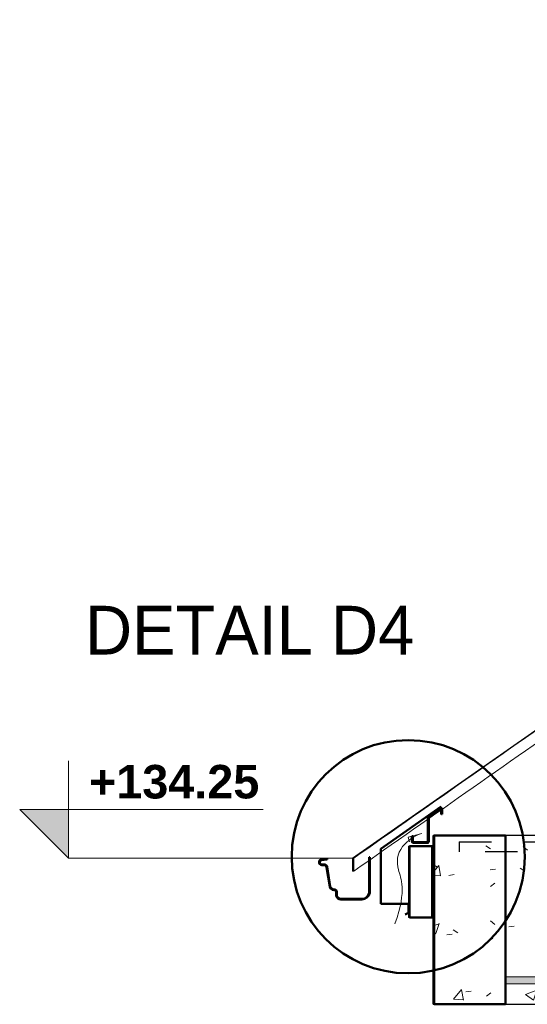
# Model space of a CAD drawing. Header units: metres. Extents: x -9.2 to 8.8, y 2.3 to 9.3.
# Tile 1 of 11: x -9.2 to -7.6, y 2.9 to 5.9. Entities that reach past the tile are written whole.
import ezdxf

# ---------------------------------------------------------------- set-up
doc = ezdxf.new("R2010")
doc.units = ezdxf.units.M
doc.linetypes.add('Tiret', pattern=[0.00635, 0.003175, -0.003175])
for name, color, linetype, lineweight in [('A-DETL', 90, 'Continuous', 18), ('A-DETL-GENF', 92, 'Continuous', 18), ('A-DETL-MEDM', 33, 'Continuous', 50), ('A-FLOR-HDLN', 190, 'Tiret', 25), ('A-ROOF', 132, 'Continuous', 18), ('A-ROOF-PATT', 132, 'Continuous', 18), ('A-WALL', 113, 'Continuous', 25), ('A-WALL-PATT', 111, 'Continuous', 25), ('G-ANNO-DIMS', 111, 'Continuous', 9), ('G-ANNO-TEXT', 231, 'Continuous', 9), ('S-BEAM', 12, 'Continuous', 18), ('S-BEAM-HDLN', 1, 'Continuous', 18)]:
    doc.layers.add(name, color=color, linetype=linetype, lineweight=lineweight)
doc.styles.add('Arial_B', font='arialbd.ttf', dxfattribs={"height": 0.103175})
doc.styles.add('Bodoni MT_B_I', font='BOD_BI.TTF', dxfattribs={"height": 0.15})
pattern_1 = [(89.693, (-7.908, 4.125), (0.0023292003, -0.031882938), [0.02919, -0.32105]), (274.181, (-7.908, 4.125), (-0.0004502, 0.3821141), [0.00266, -0.0293]), (90.068, (-7.908, 4.122), (0.001874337, 0.350232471), [0.03184, -0.35027]), (89.648, (-7.908, 4.227), (0.0034635, -0.084082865), [0.04124, -0.45362]), (90.043, (-7.908, 4.22), (0.003028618, 0.494852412), [0.04824, -0.53069]), (272.361, (-7.908, 4.227), (0.00303674, 0.4948552), [0.00701, -0.07714]), (89.046, (-7.908, 4.201), (0.0019449, -0.204530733), [0.01366, -0.15021]), (270.543, (-7.908, 4.201), (0.000788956, 0.36837402), [0.01704, -0.18749]), (89.877, (-7.908, 4.184), (0.00273174, 0.163844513), [0.0307, -0.33768]), (89.522, (-7.908, 4.125), (4.07775e-05, 0.1691055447), [0.01021, -0.19143, 0.01021, -0.197, -0.20489]), (89.522, (-7.908, 4.125), (4.07775e-05, 0.1691055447), [-0.40884, 0.01021, -0.19468]), (87.219, (-7.908, 4.125), (0.000852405, 0.200364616), [0.00219, -0.02317, 0.00219, -0.0401, -0.01676]), (87.219, (-7.908, 4.125), (0.000852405, 0.200364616), [-0.06765, 0.00219, -0.01457]), (270.575, (-7.909, 4.125), (0.0017350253, -0.011453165), [0.00901, -0.05923, 0.00901, -0.2039, -0.28252]), (270.575, (-7.909, 4.125), (0.0017350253, -0.011453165), [-0.28115, 0.00901, -0.27351]), (270.4, (-7.909, 4.125), (0.001895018, 0.050854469), [0.01133, -0.10022, 0.01133, -0.16646, -0.25226]), (270.4, (-7.909, 4.125), (0.001895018, 0.050854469), [-0.28932, 0.01133, -0.24093])]

# ---------------------------------------------------------------- blocks, each defined once
blk = doc.blocks.new('Cotes d_élévation - Marqueur de niveau - Intérieur rempli-546535-CCC_')
at = {"layer": 'G-ANNO-DIMS'}
blk.add_hatch(color=256, dxfattribs=at).paths.add_polyline_path([(8.1731, 3.54), (8.1731, 3.39), (8.0231, 3.54)])
for p, q in [((8.1731, 3.39), (8.1731, 3.69)), ((8.0231, 3.54), (8.7731, 3.54)), ((8.1731, 3.39), (8.0231, 3.54))]:
    blk.add_line(p, q, dxfattribs=at)

msp = doc.modelspace()

# ---------------------------------------------------------------- hatches: boundary and pattern name
at = {"layer": 'A-DETL-GENF'}
msp.add_hatch(color=9, dxfattribs=at).paths.add_polyline_path([(-6.3707, 2.9631), (-5.6512, 2.9631), (-5.6512, 2.9841), (-7.6902, 2.9841), (-7.6902, 2.9631), (-7.4258, 2.9631)])
at = {"layer": 'A-ROOF-PATT'}
for points in [[(-8.1563, 3.35), (-1.9676, 7.6865), (-2.6045, 7.2406), (-5.8747, 4.9488), (-5.8845, 4.9419), (-5.8856, 4.9419), (-8.1577, 3.35)], [(-8.1577, 3.35), (-8.1577, 3.35), (-7.6969, 3.6736), (-8.1596, 3.35), (-8.1582, 3.35)]]:
    msp.add_hatch(color=256, dxfattribs=at).paths.add_polyline_path(points)
at = {"layer": 'A-WALL-PATT', "lineweight": 18}
h = msp.add_hatch(dxfattribs=at)
h.set_pattern_fill('FP_8', color=256, style=0, pattern_type=2)
h.set_pattern_definition(pattern_1)
h.paths.add_polyline_path([(-7.9102, 2.9), (-7.9102, 3.42), (-7.9116, 3.42), (-7.9116, 2.9)])
h = msp.add_hatch(dxfattribs=at)
h.set_pattern_fill('FP_8', color=256, style=0, pattern_type=2)
h.set_pattern_definition(pattern_1)
h.paths.add_polyline_path([(-7.9087, 2.9), (-7.9087, 3.42), (-7.9102, 3.42), (-7.9102, 2.9)])
h = msp.add_hatch(dxfattribs=at)
h.set_pattern_fill('FP_3', color=256, style=0, pattern_type=2)
h.set_pattern_definition([(50, (-0.185, 4.125), (0.364365, -0.031877), [0.0381, -0.4191]), (355, (-0.185, 4.125), (-0.070485, 0.382117), [0.03048, -0.33528]), (100.451, (-0.15462, 4.122), (0.293886, 0.35023), [0.03238, -0.35618]), (46.184, (-0.185, 4.227), (0.54216, -0.084084), [0.05715, -0.62865]), (96.636, (-0.1398, 4.22), (0.474805, 0.494854), [0.04857, -0.53427]), (351.184, (-0.185, 4.227), (0.47481, 0.494846), [0.04572, -0.50292]), (21, (-0.1342, 4.201), (0.303226, -0.204528), [0.0381, -0.4191]), (326, (-0.1342, 4.201), (0.123607, 0.368379), [0.03048, -0.33528]), (71.451, (-0.10892, 4.184), (0.426833, 0.163839), [0.03238, -0.35618]), (37.5, (-0.18499, 4.125), (0.0061807, 0.1691082), [0.01676, -0.31445, 0.01676, -0.3236, -0.33655]), (37.5, (-0.18499, 4.125), (0.0061807, 0.1691082), [-0.67158, 0.01676, -0.31979]), (7.5, (-0.18499, 4.125), (0.1336414, 0.2003578), [0.01676, -0.17729, 0.01676, -0.30683, -0.12827]), (7.5, (-0.18499, 4.125), (0.1336414, 0.2003578), [-0.51765, 0.01676, -0.11151]), (327.5, (-0.29827, 4.125), (0.2711816, -0.0114606), [0.01676, -0.11024, 0.01676, -0.37948, -0.52578]), (327.5, (-0.29827, 4.125), (0.2711816, -0.0114606), [-0.52324, 0.01676, -0.50902]), (317.5, (-0.34907, 4.125), (0.296258, 0.050851), [0.01676, -0.14834, 0.01676, -0.24638, -0.37338]), (317.5, (-0.34907, 4.125), (0.296258, 0.050851), [-0.42824, 0.01676, -0.35662])])
h.paths.add_polyline_path([(-7.9087, 2.9), (-7.6887, 2.9), (-7.6887, 3.42), (-7.9087, 3.42), (-7.9087, 3.2277)])
h = msp.add_hatch(dxfattribs=at)
h.set_pattern_fill('FP_7', color=256, style=0, pattern_type=2)
h.set_pattern_definition([(50.001, (-0.1868, 4.125), (0.364359, -0.031878), [0.0381, -0.4191]), (355, (-0.1868, 4.125), (-0.070485, 0.382117), [0.03048, -0.33527]), (100.451, (-0.15644, 4.122), (0.293874, 0.350237), [0.03238, -0.35618]), (46.185, (-0.1868, 4.227), (0.54214, -0.084082), [0.05715, -0.62864]), (96.635, (-0.1416, 4.22), (0.474804, 0.494845), [0.04857, -0.53427]), (351.184, (-0.1868, 4.227), (0.4748, 0.494848), [0.04572, -0.50291]), (21, (-0.136, 4.201), (0.303217, -0.204532), [0.0381, -0.41909]), (325.999, (-0.136, 4.201), (0.1236, 0.368374), [0.03048, -0.33528]), (71.452, (-0.11073, 4.184), (0.42682, 0.16385), [0.03238, -0.35618]), (37.501, (-0.1868, 4.125), (0.0061777, 0.1691083), [0.01676, -0.31445, 0.01676, -0.32359, -0.33655]), (37.501, (-0.1868, 4.125), (0.0061777, 0.1691083), [-0.67157, 0.01676, -0.31978]), (7.5, (-0.1868, 4.125), (0.1336414, 0.200358), [0.01676, -0.17729, 0.01676, -0.30683, -0.12827]), (7.5, (-0.1868, 4.125), (0.1336414, 0.200358), [-0.51764, 0.01676, -0.1115]), (327.499, (-0.30008, 4.125), (0.271173, -0.01146), [0.01676, -0.11023, 0.01676, -0.37947, -0.52577]), (327.499, (-0.30008, 4.125), (0.271173, -0.01146), [-0.52323, 0.01676, -0.50901]), (317.499, (-0.35088, 4.125), (0.2962514, 0.050852), [0.01676, -0.14833, 0.01676, -0.24638, -0.37338]), (317.499, (-0.35088, 4.125), (0.2962514, 0.050852), [-0.42824, 0.01676, -0.35661])])
h.paths.add_polyline_path([(-7.4258, 2.9), (-5.6498, 2.9), (-5.6498, 3.42), (-7.3583, 3.42), (-7.3632, 3.4165), (-7.3657, 3.42), (-7.6887, 3.42), (-7.6887, 2.9)])

# ---------------------------------------------------------------- linework, layer by layer
at = {"layer": 'A-DETL'}
for p, q in [((-7.9463, 3.4263), (-7.9888, 3.4149)), ((-7.9888, 3.4149), (-7.9849, 3.4004)), ((-7.6902, 2.9631), (-7.6902, 2.9841)), ((-7.6902, 2.9841), (-5.6512, 2.9841)), ((-5.6512, 2.9631), (-7.6902, 2.9631))]:
    msp.add_line(p, q, dxfattribs=at)
msp.add_open_spline([(-8.0292, 3.1481), (-7.9916, 3.2571), (-8.0269, 3.3075), (-8.0215, 3.383), (-7.968, 3.4205), (-7.9463, 3.4263)], degree=3, knots=[0, 0, 0, 0, 0.2761681, 0.4977259, 0.6765059, 0.6765059, 0.6765059, 0.6765059], dxfattribs=at)
at = {"layer": 'A-DETL-MEDM'}
for p, q in [((-7.8869, 3.5088), (-8.0729, 3.3786)), ((-8.0729, 3.3786), (-8.0729, 3.2098)), ((-8.0729, 3.2098), (-7.9879, 3.2098)), ((-7.9879, 3.2098), (-7.9879, 3.1818)), ((-7.9879, 3.1818), (-7.9974, 3.1763))]:
    msp.add_line(p, q, dxfattribs=at)
msp.add_circle((-7.9884, 3.3546), 0.3591, dxfattribs=at)
at = {"layer": 'A-FLOR-HDLN'}
for p, q in [((-7.8316, 3.4), (-5.9428, 3.4)), ((-7.8316, 3.4), (-7.8316, 3.37)), ((-5.6513, 3.37), (-7.8316, 3.37))]:
    msp.add_line(p, q, dxfattribs=at)
at = {"layer": 'A-ROOF'}
for p, q in [((-8.1577, 3.35), (-5.8856, 4.9419)), ((-8.1596, 3.35), (-7.2077, 4.0157)), ((-8.1596, 3.35), (-8.1596, 3.31)), ((-8.1577, 3.35), (-8.1596, 3.35)), ((-8.1577, 3.35), (-8.1563, 3.35)), ((-8.1577, 3.31), (-8.1577, 3.35)), ((-8.1563, 3.35), (-8.1563, 3.31)), ((-8.1596, 3.31), (-8.1577, 3.31)), ((-8.1563, 3.31), (-8.1577, 3.31))]:
    msp.add_line(p, q, dxfattribs=at)
msp.add_open_spline([(-1.5276, 7.995), (-1.7731, 7.8229), (-2.264, 7.4786), (-3.0004, 6.9624), (-3.737, 6.4463), (-4.4735, 5.9302), (-5.21, 5.4142), (-5.9466, 4.8981), (-6.6832, 4.3821), (-7.4197, 3.866), (-7.9108, 3.522), (-8.1563, 3.35)], degree=3, dxfattribs=at)
msp.add_open_spline([(-8.1563, 3.31), (-7.9108, 3.482), (-7.4197, 3.826), (-6.4376, 4.5141), (-5.21, 5.3742), (-3.9825, 6.2343), (-3.0004, 6.9224), (-2.264, 7.4386), (-1.7731, 7.7829), (-1.5276, 7.955)], degree=3, knots=[0, 0, 0, 0, 0.111111, 0.222222, 0.444444, 0.666667, 0.777778, 0.888889, 1, 1, 1, 1], dxfattribs=at)
at = {"layer": 'A-WALL'}
for p, q in [((-7.9116, 2.9), (-7.9116, 3.42)), ((-7.9087, 3.42), (-7.9116, 3.42)), ((-7.5702, 3.42), (-7.6887, 3.42)), ((-7.9116, 2.9), (-7.9087, 2.9)), ((-7.6887, 2.9), (-5.6498, 2.9))]:
    msp.add_line(p, q, dxfattribs=at)
at = {"layer": 'A-WALL', "lineweight": 50}
for p, q in [((-7.6887, 3.42), (-7.9087, 3.42)), ((-7.9087, 3.42), (-7.9087, 2.9)), ((-7.6887, 2.9), (-7.6887, 3.42)), ((-7.9087, 2.9), (-7.6887, 2.9))]:
    msp.add_line(p, q, dxfattribs=at)
at = {"layer": 'G-ANNO-DIMS'}
msp.add_line((-8.1577, 3.35), (-9.0357, 3.35), dxfattribs=at)
at = {"layer": 'S-BEAM', "lineweight": 50}
for p, q in [((-7.8889, 3.5044), (-7.9252, 3.479)), ((-7.924, 3.4773), (-7.8878, 3.5027)), ((-7.8862, 3.5018), (-7.8862, 3.4858)), ((-7.8842, 3.4858), (-7.8842, 3.5018)), ((-7.9272, 3.4757), (-7.9272, 3.4013)), ((-7.9252, 3.4013), (-7.9252, 3.4755)), ((-7.8862, 3.4858), (-7.8842, 3.4858)), ((-7.9742, 3.4173), (-7.9762, 3.4173)), ((-7.9762, 3.4173), (-7.9762, 3.4013)), ((-7.9742, 3.4013), (-7.9742, 3.4173)), ((-7.9292, 3.3993), (-7.9722, 3.3993)), ((-7.9722, 3.3973), (-7.9292, 3.3973)), ((-7.9144, 3.387), (-7.9844, 3.387)), ((-7.9844, 3.387), (-7.9844, 3.167)), ((-7.9144, 3.167), (-7.9144, 3.387)), ((-8.263, 3.3385), (-8.263, 3.3367)), ((-8.261, 3.3366), (-8.261, 3.3385)), ((-8.2383, 3.3476), (-8.2557, 3.3458)), ((-8.2557, 3.3438), (-8.2383, 3.3456)), ((-8.2383, 3.3456), (-8.2383, 3.3476)), ((-8.107, 3.3528), (-8.109, 3.3528)), ((-8.109, 3.3528), (-8.109, 3.2436)), ((-8.107, 3.2434), (-8.107, 3.3528)), ((-8.2551, 3.3287), (-8.2475, 3.3287)), ((-8.2475, 3.3307), (-8.255, 3.3307)), ((-8.2398, 3.3228), (-8.2304, 3.2625)), ((-8.2284, 3.2629), (-8.2379, 3.3232)), ((-8.21, 3.2452), (-8.21, 3.2343)), ((-8.208, 3.2345), (-8.208, 3.2452)), ((-8.1315, 3.2248), (-8.1965, 3.2248)), ((-8.1965, 3.2228), (-8.1315, 3.2228)), ((-7.9844, 3.167), (-7.9144, 3.167))]:
    msp.add_line(p, q, dxfattribs=at)
at = {"layer": 'S-BEAM'}
for p, q in [((-7.8873, 3.5048), (-7.8901, 3.5048)), ((-7.8891, 3.4858), (-7.8891, 3.4971)), ((-7.9301, 3.4013), (-7.9301, 3.4684)), ((-7.8891, 3.4858), (-7.8862, 3.4858)), ((-7.9791, 3.4013), (-7.9791, 3.4173)), ((-7.9762, 3.4173), (-7.9791, 3.4173)), ((-7.9751, 3.3973), (-7.9722, 3.3973)), ((-7.9872, 3.167), (-7.9872, 3.387)), ((-7.9872, 3.387), (-7.9844, 3.387)), ((-7.9844, 3.167), (-7.9872, 3.167)), ((-7.9144, 3.167), (-7.9172, 3.167))]:
    msp.add_line(p, q, dxfattribs=at)
at = {"layer": 'S-BEAM', "lineweight": 50, "flags": 128}
for points in [[(-7.8842, 3.5018), (-7.8845, 3.5031), (-7.8853, 3.5041), (-7.8864, 3.5047), (-7.8877, 3.5048), (-7.8889, 3.5044)], [(-7.8878, 3.5027), (-7.8874, 3.5028), (-7.887, 3.5028), (-7.8866, 3.5026), (-7.8863, 3.5022), (-7.8862, 3.5018)], [(-7.9252, 3.479), (-7.9265, 3.4775), (-7.9272, 3.4757)], [(-7.9252, 3.4755), (-7.9248, 3.4765), (-7.924, 3.4773)], [(-7.9762, 3.4013), (-7.9759, 3.3998), (-7.9751, 3.3985), (-7.9738, 3.3976), (-7.9722, 3.3973)], [(-7.9722, 3.3993), (-7.973, 3.3995), (-7.9737, 3.3999), (-7.9741, 3.4006), (-7.9742, 3.4013)], [(-7.9272, 3.4013), (-7.9274, 3.4006), (-7.9278, 3.3999), (-7.9285, 3.3995), (-7.9292, 3.3993)], [(-7.9292, 3.3973), (-7.9277, 3.3976), (-7.9264, 3.3985), (-7.9256, 3.3998), (-7.9252, 3.4013)]]:
    msp.add_lwpolyline(points, dxfattribs=at)
at = {"layer": 'S-BEAM', "lineweight": 50}
for centre, radius, start, end in [((-8.2557, 3.3385), 0.00728, 90, 180), ((-8.2551, 3.3367), 0.00791, 180, 270), ((-8.2557, 3.3385), 0.0053, 90, 180), ((-8.255, 3.3366), 0.00591, 180, 270), ((-8.2475, 3.3208), 0.0099, 14, 90), ((-8.2475, 3.3208), 0.0079, 14.6197, 90), ((-8.2166, 3.266), 0.0142, 194.2973, 270), ((-8.2166, 3.266), 0.0122, 194.7238, 270), ((-8.2166, 3.2452), 0.00867, 0, 90), ((-8.2166, 3.2452), 0.00667, 360, 90), ((-8.1965, 3.2365), 0.0137, 189.2377, 270), ((-8.1965, 3.2365), 0.0117, 190, 270), ((-8.1315, 3.2477), 0.0229, 270, 349.5603), ((-8.1315, 3.2477), 0.0249, 270, 349.9896)]:
    msp.add_arc(centre, radius, start, end, dxfattribs=at)
at = {"layer": 'S-BEAM'}
for centre, major_axis, start_param, end_param in [((-7.9751, 3.4013), (0, 0.004), 1.570796, 3.141593), ((-7.9321, 3.4013), (0, 0.002), 3.238534, 4.712389)]:
    msp.add_ellipse(centre, major_axis=major_axis, ratio=0.99998, start_param=start_param, end_param=end_param, dxfattribs=at)
at = {"layer": 'S-BEAM-HDLN', "linetype": 'Tiret'}
for p, q in [((-7.9281, 3.479), (-7.8918, 3.5044)), ((-7.8918, 3.5044), (-7.889, 3.5044)), ((-7.8891, 3.4973), (-7.8891, 3.5017)), ((-7.9301, 3.4685), (-7.9301, 3.4757)), ((-7.9301, 3.4757), (-7.9272, 3.4757)), ((-7.9872, 3.387), (-7.9172, 3.387)), ((-7.9172, 3.167), (-7.9872, 3.167))]:
    msp.add_line(p, q, dxfattribs=at)
for centre, major_axis, start_param, end_param in [((-7.8901, 3.5018), (0, 0.00304), 5.990739, 6.842973), ((-7.8901, 3.5018), (0, 0.00304), 4.712389, 5.090398), ((-7.9252, 3.4749), (0, 0.005), 0.610865, 1.399036)]:
    msp.add_ellipse(centre, major_axis=major_axis, ratio=0.99998, start_param=start_param, end_param=end_param, dxfattribs=at)

# ---------------------------------------------------------------- block references
at = {"layer": 'G-ANNO-DIMS'}
msp.add_blockref('Cotes d_élévation - Marqueur de niveau - Intérieur rempli-546535-CCC_', (-17.2088, -0.04), dxfattribs=at)

# ---------------------------------------------------------------- next in the draw order: texts
at = {"layer": 'G-ANNO-DIMS', "insert": (-8.9722, 3.6372), "char_height": 0.10317, "width": 0.609682, "attachment_point": 1, "line_spacing_factor": 0.941778, "style": 'Arial_B', "bg_fill": 3, "box_fill_scale": 1.25, "bg_fill_color": 256, "bg_fill_true_color": 13158600, "bg_fill_transparency": 0}
msp.add_mtext('+134.25', dxfattribs=at)
at = {"layer": 'G-ANNO-TEXT', "color": 1, "insert": (-8.9841, 4.1272), "char_height": 0.15, "width": 1.523206, "attachment_point": 1, "style": 'Bodoni MT_B_I', "bg_fill": 3, "box_fill_scale": 1.25, "bg_fill_color": 256, "bg_fill_true_color": 13158600, "bg_fill_transparency": 0}
msp.add_mtext('DETAIL D4', dxfattribs=at)

doc.saveas('drawing.dxf')
